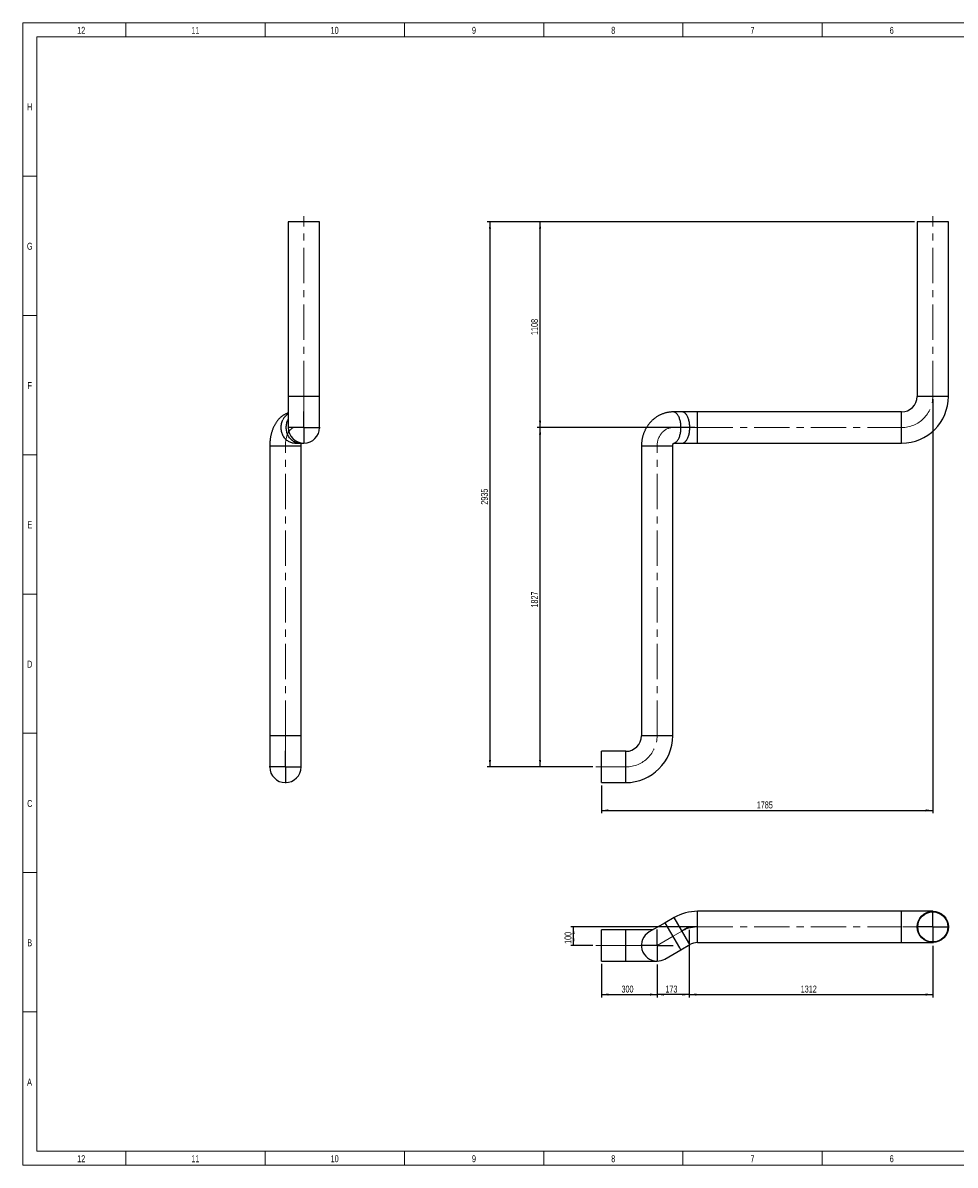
# Model space of a CAD drawing. Header units: millimetres. Extents: x 15 to 592, y 5 to 415.
# Tile 1 of 13: x 15 to 350, y 5 to 415. Entities that reach past the tile are written whole.
import ezdxf

# ---------------------------------------------------------------- set-up
doc = ezdxf.new("R2010")
doc.units = ezdxf.units.MM
doc.linetypes.add('CENTERX2', pattern=[20.32, 12.7, -2.54, 2.54, -2.54])
doc.layers.add('COTAS', color=166, linetype='Continuous')
doc.styles.add('SLDTEXTSTYLE0', font='TXT', dxfattribs={"width": 0.75})
doc.dimstyles.new('SLDDIMSTYLE1', dxfattribs={"dimtxt": 2.5, "dimasz": 2.5, "dimexe": 0, "dimexo": 0.0625, "dimtad": 1, "dimdec": 0, "dimlfac": 15, "dimrnd": 1e-09, "dimzin": 12, "dimdsep": 46, "dimtxsty": 'SLDTEXTSTYLE0', "dimsah": 1, "dimcen": 0.09, "dimadec": 0, "dimazin": 3, "dimtfac": 1, "dimtdec": 0, "dimtofl": 0, "dimtmove": 0, "dimatfit": 3, "dimfxl": 0, "dimfrac": 2, "dimtolj": 1, "dimtzin": 12, "dimarcsym": 0})
doc.dimstyles.new('SLDDIMSTYLE2', dxfattribs={"dimtxt": 2.5, "dimasz": 2.5, "dimexe": 0, "dimexo": 0.0625, "dimtad": 1, "dimlfac": 15, "dimrnd": 1e-09, "dimzin": 12, "dimdsep": 46, "dimtxsty": 'SLDTEXTSTYLE0', "dimsah": 1, "dimcen": 0.09, "dimadec": 0, "dimazin": 3, "dimtfac": 1, "dimtofl": 0, "dimtmove": 0, "dimatfit": 3, "dimfxl": 0, "dimfrac": 2, "dimtolj": 1, "dimtzin": 12, "dimarcsym": 0})

# ---------------------------------------------------------------- blocks, each defined once
blk = doc.blocks.new('_D')
at = {"layer": 'COTAS'}
for p, q in [((256.26, 269.74), (199.71, 269.74)), ((200.71, 147.93), (200.71, 269.74)), ((219.71, 147.93), (199.71, 147.93))]:
    blk.add_line(p, q, dxfattribs=at)
for points in [[(200.71, 269.74), (200.33, 267.24), (201.1, 267.24)], [(200.71, 147.93), (201.1, 150.43), (200.33, 150.43)]]:
    blk.add_solid(points, dxfattribs=at)
at = {"layer": 'COTAS', "insert": (197.49, 205.14), "char_height": 2.5, "attachment_point": 1, "rotation": 90, "style": 'SLDTEXTSTYLE0'}
blk.add_mtext('1827', dxfattribs=at)
blk = doc.blocks.new('_D_1')
at = {"layer": 'COTAS'}
for p, q in [((335.1, 343.59), (199.71, 343.59)), ((200.71, 269.74), (200.71, 343.59)), ((256.26, 269.74), (199.71, 269.74))]:
    blk.add_line(p, q, dxfattribs=at)
for points in [[(200.71, 343.59), (200.33, 341.09), (201.1, 341.09)], [(200.71, 269.74), (201.1, 272.24), (200.33, 272.24)]]:
    blk.add_solid(points, dxfattribs=at)
at = {"layer": 'COTAS', "insert": (197.49, 302.97), "char_height": 2.5, "attachment_point": 1, "rotation": 90, "style": 'SLDTEXTSTYLE0'}
blk.add_mtext('1108', dxfattribs=at)
blk = doc.blocks.new('_D_2')
at = {"layer": 'COTAS'}
for p, q in [((335.1, 343.59), (181.71, 343.59)), ((182.71, 343.59), (182.71, 147.93)), ((219.71, 147.93), (181.71, 147.93))]:
    blk.add_line(p, q, dxfattribs=at)
for points in [[(182.71, 343.59), (182.33, 341.09), (183.1, 341.09)], [(182.71, 147.93), (183.1, 150.43), (182.33, 150.43)]]:
    blk.add_solid(points, dxfattribs=at)
at = {"layer": 'COTAS', "insert": (179.49, 242.06), "char_height": 2.5, "attachment_point": 1, "rotation": 90, "style": 'SLDTEXTSTYLE0'}
blk.add_mtext('2935', dxfattribs=at)
blk = doc.blocks.new('_D_3')
at = {"layer": 'COTAS'}
for p, q in [((341.71, 279.94), (341.71, 131.32)), ((222.71, 141.32), (222.71, 131.32)), ((222.71, 132.32), (341.71, 132.32))]:
    blk.add_line(p, q, dxfattribs=at)
for points in [[(222.71, 132.32), (225.21, 131.93), (225.21, 132.7)], [(341.71, 132.32), (339.21, 132.7), (339.21, 131.93)]]:
    blk.add_solid(points, dxfattribs=at)
at = {"layer": 'COTAS', "insert": (278.52, 135.54), "char_height": 2.5, "attachment_point": 1, "style": 'SLDTEXTSTYLE0'}
blk.add_mtext('1785', dxfattribs=at)
blk = doc.blocks.new('SW_CENTERMARKSYMBOL_0')
at = {"layer": 'COTAS', "color": 0}
for p, q in [((0, 0.33), (0, 5.78)), ((-0.33, 0), (-5.78, 0)), ((0, 0), (-0.17, 0)), ((0, 0), (0, 0.17)), ((0, 0), (0, -0.17)), ((0, 0), (0.17, 0)), ((0.33, 0), (5.78, 0)), ((0, -0.33), (0, -5.78))]:
    blk.add_line(p, q, dxfattribs=at)
blk = doc.blocks.new('SW_CENTERMARKSYMBOL_1')
at = {"layer": 'COTAS', "color": 0}
for p, q in [((0, 0.33), (0, 5.78)), ((-0.33, 0), (-5.78, 0)), ((0, 0), (-0.17, 0)), ((0, 0), (0, 0.17)), ((0, 0), (0, -0.17)), ((0, 0), (0.17, 0)), ((0.33, 0), (5.78, 0)), ((0, -0.33), (0, -5.78))]:
    blk.add_line(p, q, dxfattribs=at)
blk = doc.blocks.new('_D_4')
at = {"layer": 'COTAS'}
for p, q in [((254.26, 89.51), (254.26, 65.23)), ((242.71, 77.06), (242.71, 65.23)), ((254.26, 66.23), (242.71, 66.23))]:
    blk.add_line(p, q, dxfattribs=at)
for points in [[(242.71, 66.23), (245.21, 65.85), (245.21, 66.62)], [(254.26, 66.23), (251.76, 66.62), (251.76, 65.85)]]:
    blk.add_solid(points, dxfattribs=at)
at = {"layer": 'COTAS', "insert": (245.71, 69.45), "char_height": 2.5, "attachment_point": 1, "style": 'SLDTEXTSTYLE0'}
blk.add_mtext('173', dxfattribs=at)
blk = doc.blocks.new('_D_5')
at = {"layer": 'COTAS'}
for p, q in [((254.26, 89.51), (254.26, 65.23)), ((341.71, 83.73), (341.71, 65.23)), ((254.26, 66.23), (341.71, 66.23))]:
    blk.add_line(p, q, dxfattribs=at)
for points in [[(254.26, 66.23), (256.76, 65.85), (256.76, 66.62)], [(341.71, 66.23), (339.21, 66.62), (339.21, 65.85)]]:
    blk.add_solid(points, dxfattribs=at)
at = {"layer": 'COTAS', "insert": (294.29, 69.45), "char_height": 2.5, "attachment_point": 1, "style": 'SLDTEXTSTYLE0'}
blk.add_mtext('1312', dxfattribs=at)
blk = doc.blocks.new('_D_6')
at = {"layer": 'COTAS'}
for p, q in [((256.26, 90.51), (211.71, 90.51)), ((212.71, 83.84), (212.71, 90.51)), ((219.71, 83.84), (211.71, 83.84))]:
    blk.add_line(p, q, dxfattribs=at)
for points in [[(212.71, 90.51), (212.33, 88.01), (213.1, 88.01)], [(212.71, 83.84), (213.1, 86.34), (212.33, 86.34)]]:
    blk.add_solid(points, dxfattribs=at)
at = {"layer": 'COTAS', "insert": (209.49, 84.4), "char_height": 2.5, "attachment_point": 1, "rotation": 90, "style": 'SLDTEXTSTYLE0'}
blk.add_mtext('100', dxfattribs=at)
blk = doc.blocks.new('_D_7')
at = {"layer": 'COTAS'}
for p, q in [((222.71, 77.23), (222.71, 65.23)), ((242.71, 77.06), (242.71, 65.23)), ((222.71, 66.23), (242.71, 66.23))]:
    blk.add_line(p, q, dxfattribs=at)
for points in [[(222.71, 66.23), (225.21, 65.85), (225.21, 66.62)], [(242.71, 66.23), (240.21, 66.62), (240.21, 65.85)]]:
    blk.add_solid(points, dxfattribs=at)
at = {"layer": 'COTAS', "insert": (229.94, 69.45), "char_height": 2.5, "attachment_point": 1, "style": 'SLDTEXTSTYLE0'}
blk.add_mtext('300', dxfattribs=at)
blk = doc.blocks.new('SW_CENTERMARKSYMBOL_2')
at = {"layer": 'COTAS', "color": 0}
for p, q in [((0, 0.33), (0, 5.78)), ((-0.33, 0), (-5.78, 0)), ((0, 0), (-0.17, 0)), ((0, 0), (0, 0.17)), ((0, 0), (0, -0.17)), ((0, 0), (0.17, 0)), ((0.33, 0), (5.78, 0)), ((0, -0.33), (0, -5.78))]:
    blk.add_line(p, q, dxfattribs=at)
blk = doc.blocks.new('SW_CENTERMARKSYMBOL_3')
at = {"layer": 'COTAS', "color": 0}
for p, q in [((0, 0.33), (0, 5.78)), ((-0.33, 0), (-5.78, 0)), ((0, 0), (-0.17, 0)), ((0, 0), (0, 0.17)), ((0, 0), (0, -0.17)), ((0, 0), (0.17, 0)), ((0.33, 0), (5.78, 0)), ((0, -0.33), (0, -5.78))]:
    blk.add_line(p, q, dxfattribs=at)

msp = doc.modelspace()

# ---------------------------------------------------------------- linework, layer by layer
at = {"color": 7, "linetype": 'Continuous', "lineweight": 18}
for p, q in [((15, 5), (15, 415)), ((15, 415), (589, 415)), ((52, 410), (52, 415)), ((102, 410), (102, 415)), ((152, 410), (152, 415)), ((202, 410), (202, 415)), ((252, 410), (252, 415)), ((302, 410), (302, 415)), ((20, 10), (20, 410)), ((20, 410), (584, 410)), ((302, 410.001), (302, 409.999)), ((20, 360), (15, 360)), ((20, 310), (15, 310)), ((20, 260), (15, 260)), ((20, 210), (15, 210)), ((19.999, 210), (20.001, 210)), ((20, 160), (15, 160)), ((20, 110), (15, 110)), ((20, 60), (15, 60)), ((584, 10), (20, 10)), ((52, 10), (52, 5)), ((102, 10), (102, 5)), ((152, 10), (152, 5)), ((202, 10), (202, 5)), ((252, 10), (252, 5)), ((302, 9.999), (302, 10.001)), ((302, 10), (302, 5)), ((589, 5), (15, 5))]:
    msp.add_line(p, q, dxfattribs=at)
at = {"color": 7, "linetype": 'Continuous', "lineweight": 25}
for p, q in [((110.3216, 343.59218), (110.3216, 280.94198)), ((121.5416, 343.59218), (110.3216, 343.59218)), ((121.5416, 280.94198), (121.5416, 343.59218)), ((336.10179, 343.59218), (336.10179, 280.94198)), ((338.90679, 343.59218), (336.10179, 343.59218)), ((347.32179, 343.59218), (338.90679, 343.59218)), ((347.32179, 280.94198), (347.32179, 343.59218)), ((110.3216, 280.94198), (110.3216, 269.74198)), ((121.5416, 280.94198), (110.3216, 280.94198)), ((121.5416, 269.74198), (121.5416, 280.94198)), ((338.90679, 280.94198), (336.10179, 280.94198)), ((347.32179, 280.94198), (338.90679, 280.94198)), ((251.65982, 275.35198), (248.48528, 275.35198)), ((257.25982, 275.35198), (251.65982, 275.35198)), ((330.51179, 275.35198), (257.25982, 275.35198)), ((257.25982, 272.54698), (257.25982, 275.35198)), ((330.51179, 272.54698), (330.51179, 275.35198)), ((110.22358, 272.54698), (110.3216, 272.73446)), ((257.25982, 264.13198), (257.25982, 272.54698)), ((330.51179, 264.13198), (330.51179, 272.54698)), ((103.65493, 263.07531), (103.65493, 159.12551)), ((114.87493, 263.07531), (103.65493, 263.07531)), ((112.59827, 264.13198), (114.43108, 264.13198)), ((114.43108, 264.13198), (115.9316, 264.13198)), ((114.87493, 159.12551), (114.87493, 263.07531)), ((237.10178, 263.07531), (237.10178, 159.12551)), ((242.71178, 263.07531), (237.10178, 263.07531)), ((248.32178, 263.07531), (242.71178, 263.07531)), ((248.32178, 159.12551), (248.32178, 263.07531)), ((248.6577, 264.13198), (251.65982, 264.13198)), ((251.65982, 264.13198), (257.25982, 264.13198)), ((257.25982, 264.13198), (330.51179, 264.13198)), ((103.65493, 159.12551), (103.65493, 147.92551)), ((114.87493, 159.12551), (103.65493, 159.12551)), ((114.87493, 147.92551), (114.87493, 159.12551)), ((242.71178, 159.12551), (237.10178, 159.12551)), ((248.32178, 159.12551), (242.71178, 159.12551)), ((231.51178, 153.53551), (222.71178, 153.53551)), ((222.71178, 147.92551), (222.71178, 153.53551)), ((231.51178, 147.92551), (231.51178, 153.53551)), ((222.71178, 142.31551), (222.71178, 147.92551)), ((231.51178, 142.31551), (231.51178, 147.92551)), ((222.71178, 142.31551), (231.51178, 142.31551)), ((330.51179, 96.11536), (257.25982, 96.11536)), ((257.25982, 85.64696), (257.25982, 96.11536)), ((341.71179, 96.11536), (330.51179, 96.11536)), ((330.51179, 85.64696), (330.51179, 96.11536)), ((245.68028, 92.03043), (239.90678, 88.6971)), ((248.85482, 93.86325), (245.68028, 92.03043)), ((250.91448, 82.96453), (245.68028, 92.03043)), ((254.08902, 84.79735), (248.85482, 93.86325)), ((231.51178, 89.44869), (222.71178, 89.44869)), ((222.71178, 78.22869), (222.71178, 89.44869)), ((241.20859, 89.44869), (231.51178, 89.44869)), ((231.51178, 78.22869), (231.51178, 89.44869)), ((245.51678, 78.98029), (251.29028, 82.31363)), ((251.29028, 82.31363), (250.91448, 82.96453)), ((251.29028, 82.31363), (254.46482, 84.14644)), ((254.46482, 84.14644), (254.08902, 84.79735)), ((257.25982, 84.89536), (257.25982, 85.64696)), ((257.25982, 84.89536), (330.51179, 84.89536)), ((330.51179, 84.89536), (330.51179, 85.64696)), ((330.51179, 84.89536), (341.71179, 84.89536)), ((222.71178, 78.22869), (231.51178, 78.22869)), ((231.51178, 78.22869), (242.71178, 78.22869))]:
    msp.add_line(p, q, dxfattribs=at)
at = {"color": 7, "linetype": 'Continuous', "lineweight": 25, "flags": 128}
for points in [[(250.91448, 272.54698), (250.81861, 272.85558), (250.71294, 273.15112), (250.59793, 273.43236), (250.47406, 273.69813), (250.34185, 273.9473), (250.20185, 274.17883), (250.05466, 274.39175), (249.90088, 274.58517), (249.74116, 274.75828), (249.57617, 274.91034), (249.40661, 275.04073), (249.23318, 275.14889), (249.05662, 275.23437), (248.87766, 275.29682), (248.69706, 275.33597), (248.51556, 275.35165), (248.48532, 275.35198)], [(254.08902, 272.54698), (253.99314, 272.85558), (253.88748, 273.15112), (253.77247, 273.43236), (253.6486, 273.69813), (253.51639, 273.9473), (253.37639, 274.17883), (253.22919, 274.39175), (253.07541, 274.58517), (252.91569, 274.75828), (252.75071, 274.91034), (252.58114, 275.04073), (252.40772, 275.14889), (252.23116, 275.23437), (252.0522, 275.29682), (251.87159, 275.33597), (251.6901, 275.35165), (251.65982, 275.35198)], [(112.59827, 264.13198), (112.49337, 264.13329), (112.17918, 264.15289), (111.86675, 264.19593), (111.55739, 264.26224), (111.25239, 264.35153), (110.95303, 264.46343), (110.66058, 264.59747), (110.37626, 264.75309), (110.10125, 264.92964), (109.83672, 265.12636), (109.58377, 265.34245), (109.34346, 265.57699), (109.11681, 265.829), (108.90476, 266.09742), (108.7082, 266.38113), (108.52796, 266.67894), (108.36479, 266.98959), (108.21937, 267.31179), (108.09232, 267.64418), (107.98418, 267.98537), (107.89538, 268.33393), (107.82631, 268.68839), (107.77726, 269.04727), (107.74843, 269.40907), (107.73993, 269.77226), (107.75182, 270.13533), (107.78403, 270.49674), (107.83644, 270.85499), (107.90882, 271.20857), (108.00087, 271.556), (108.1122, 271.89583), (108.24235, 272.22661), (108.39077, 272.54698)], [(114.43108, 264.13198), (114.32619, 264.13329), (114.012, 264.15289), (113.69957, 264.19593), (113.3902, 264.26224), (113.08521, 264.35153), (112.78585, 264.46343), (112.4934, 264.59747), (112.20907, 264.75309), (111.93407, 264.92964), (111.66954, 265.12636), (111.41659, 265.34245), (111.17628, 265.57699), (110.94963, 265.829), (110.73758, 266.09742), (110.54102, 266.38113), (110.36077, 266.67894), (110.1976, 266.98959), (110.05219, 267.31179), (109.92514, 267.64418), (109.81699, 267.98537), (109.7282, 268.33393), (109.65913, 268.68839), (109.61008, 269.04727), (109.58124, 269.40907), (109.57275, 269.77226), (109.58464, 270.13533), (109.61685, 270.49674), (109.66926, 270.85499), (109.74164, 271.20857), (109.83369, 271.556), (109.94502, 271.89583), (110.07517, 272.22661), (110.22358, 272.54698)], [(248.67014, 264.14418), (248.72724, 264.15289), (248.90762, 264.19593), (249.08624, 264.26224), (249.26233, 264.35153), (249.43516, 264.46343), (249.60401, 264.59747), (249.76816, 264.75309), (249.92694, 264.92964), (250.07966, 265.12636), (250.2257, 265.34245), (250.36444, 265.57699), (250.4953, 265.829), (250.61773, 266.09742), (250.73121, 266.38113), (250.83528, 266.67894), (250.92948, 266.98959), (251.01344, 267.31179), (251.08679, 267.64418), (251.14923, 267.98537), (251.20049, 268.33393), (251.24037, 268.68839), (251.26869, 269.04727), (251.28534, 269.40907), (251.29024, 269.77226), (251.28338, 270.13533), (251.26478, 270.49674), (251.23452, 270.85499), (251.19274, 271.20857), (251.13959, 271.556), (251.07531, 271.89583), (251.00017, 272.22661), (250.91448, 272.54698)], [(251.65982, 264.13198), (251.72038, 264.13329), (251.90177, 264.15289), (252.08216, 264.19593), (252.26077, 264.26224), (252.43686, 264.35153), (252.60969, 264.46343), (252.77854, 264.59747), (252.94269, 264.75309), (253.10147, 264.92964), (253.2542, 265.12636), (253.40024, 265.34245), (253.53898, 265.57699), (253.66984, 265.829), (253.79226, 266.09742), (253.90575, 266.38113), (254.00981, 266.67894), (254.10402, 266.98959), (254.18797, 267.31179), (254.26132, 267.64418), (254.32376, 267.98537), (254.37503, 268.33393), (254.41491, 268.68839), (254.44323, 269.04727), (254.45987, 269.40907), (254.46478, 269.77226), (254.45791, 270.13533), (254.43931, 270.49674), (254.40906, 270.85499), (254.36727, 271.20857), (254.31413, 271.556), (254.24985, 271.89583), (254.17471, 272.22661), (254.08902, 272.54698)]]:
    msp.add_lwpolyline(points, dxfattribs=at)
at = {"color": 7, "linetype": 'Continuous', "lineweight": 25}
for radius in [5.61, 5.41]:
    msp.add_circle((341.71179, 90.50536), radius, dxfattribs=at)
for centre, radius, start, end in [((330.51179, 280.94198), 5.59, 270, 0), ((330.51179, 280.94198), 16.81, 270, 0), ((113.10602, 270.25629), 5.24222, 122.0834016, 154.08938), ((115.9316, 269.74198), 5.61, 180, 0), ((231.51178, 159.12551), 5.59, 270, 0), ((231.51178, 159.12551), 16.81, 270, 0), ((109.26493, 147.92551), 5.61, 180, 0), ((257.25982, 79.30536), 16.81, 90, 120), ((242.71178, 83.83869), 5.61, 120, 270), ((257.25982, 79.30536), 5.59, 90, 120), ((242.71178, 83.83869), 5.61, 270, 300)]:
    msp.add_arc(centre, radius, start, end, dxfattribs=at)
for points, knots in [([(110.3216, 274.98829), (110.32097, 274.98811), (110.1959, 274.95086), (109.952, 274.85889), (109.59111, 274.71131), (109.23807, 274.54264), (108.89227, 274.35617), (108.55439, 274.15134), (108.22468, 273.92853), (107.90341, 273.68779), (107.59083, 273.42917), (107.28712, 273.1526), (106.99249, 272.85797), (106.70717, 272.54513), (106.43143, 272.2139), (106.16566, 271.86418), (105.91035, 271.49604), (105.66611, 271.10978), (105.43367, 270.70604), (105.21385, 270.28586), (105.00743, 269.85065), (104.81515, 269.40214), (104.63762, 268.94235), (104.47521, 268.47324), (104.32806, 267.99661), (104.19608, 267.51386), (104.07908, 267.02617), (103.97681, 266.53449), (103.88898, 266.03958), (103.81534, 265.54209), (103.75565, 265.04256), (103.70962, 264.54147), (103.67741, 264.03925), (103.65829, 263.55037), (103.65602, 263.22892), (103.65493, 263.07531)], [0, 0, 0, 0, 0.000137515, 0.027321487, 0.054606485, 0.082028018, 0.109624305, 0.137436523, 0.165508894, 0.193888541, 0.222624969, 0.251768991, 0.281370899, 0.311477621, 0.342128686, 0.373350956, 0.405152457, 0.437516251, 0.47039602, 0.503715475, 0.537373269, 0.571253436, 0.605233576, 0.639184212, 0.673030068, 0.706720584, 0.740228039, 0.773543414, 0.806671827, 0.839628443, 0.87243523, 0.905118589, 0.937707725, 0.970233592, 1, 1, 1, 1]), ([(248.48528, 275.35198), (248.36454, 275.35077), (248.08628, 275.34797), (247.65107, 275.32243), (247.18074, 275.2751), (246.71288, 275.20655), (246.24824, 275.11736), (245.78758, 275.00759), (245.33165, 274.87745), (244.88121, 274.72714), (244.43697, 274.5569), (243.99966, 274.36701), (243.57001, 274.15776), (243.14872, 273.92948), (242.73649, 273.6825), (242.334, 273.41721), (241.94195, 273.13402), (241.56099, 272.83337), (241.19179, 272.51573), (240.83499, 272.1816), (240.49121, 271.83152), (240.16107, 271.46604), (239.84515, 271.08578), (239.54403, 270.69135), (239.25826, 270.28343), (238.98836, 269.8627), (238.73482, 269.42988), (238.49813, 268.98571), (238.27871, 268.53097), (238.07698, 268.06646), (237.89332, 267.59297), (237.72805, 267.11135), (237.5815, 266.62244), (237.45394, 266.1271), (237.3456, 265.6262), (237.25672, 265.12062), (237.18736, 264.61124), (237.13812, 264.09897), (237.10744, 263.58666), (237.10366, 263.24513), (237.10178, 263.07531)], [0, 0, 0, 0, 0.019806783, 0.045646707, 0.071481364, 0.09731663, 0.123158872, 0.149014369, 0.174889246, 0.200789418, 0.226720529, 0.252687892, 0.278696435, 0.304750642, 0.330854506, 0.357011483, 0.383224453, 0.40949569, 0.435826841, 0.462218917, 0.488672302, 0.515186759, 0.54176147, 0.56839507, 0.595085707, 0.6218311, 0.648628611, 0.67547532, 0.7023681, 0.72930369, 0.756278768, 0.78329001, 0.81033414, 0.837407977, 0.864508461, 0.891632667, 0.918777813, 0.945941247, 0.973120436, 1, 1, 1, 1]), ([(114.87493, 263.07531), (114.8751, 263.11337), (114.87561, 263.22709), (114.88142, 263.41574), (114.89447, 263.63858), (114.91409, 263.85483), (114.93292, 264.01999), (114.94665, 264.10904), (114.95019, 264.13198)], [0, 0, 0, 0, 0.104320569, 0.311708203, 0.518683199, 0.724637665, 0.929068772, 1, 1, 1, 1]), ([(248.32178, 263.07531), (248.32192, 263.09314), (248.32242, 263.15663), (248.32906, 263.26564), (248.3457, 263.39887), (248.37045, 263.52655), (248.40216, 263.64661), (248.43958, 263.75722), (248.48113, 263.85684), (248.52501, 263.94419), (248.56923, 264.01832), (248.6116, 264.07862), (248.64968, 264.1248), (248.68129, 264.1572), (248.70238, 264.17559), (248.71198, 264.18194), (248.70972, 264.18061), (248.70932, 264.18039)], [0, 0, 0, 0, 0.02300299, 0.081944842, 0.141427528, 0.201815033, 0.263553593, 0.327120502, 0.393034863, 0.461868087, 0.534255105, 0.610907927, 0.692633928, 0.780362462, 0.875185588, 0.978423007, 1, 1, 1, 1])]:
    msp.add_open_spline(points, degree=3, knots=knots, dxfattribs=at)
at = {"layer": 'COTAS', "linetype": 'CENTERX2', "lineweight": 18}
for p, q in [((115.9316, 280.94198), (115.9316, 345.59218)), ((341.71179, 280.94198), (341.71179, 345.59218)), ((115.9316, 280.94198), (115.9316, 269.74198)), ((114.43108, 269.74198), (112.59827, 269.74198)), ((115.9316, 269.74198), (114.43108, 269.74198)), ((251.65982, 269.74198), (248.48528, 269.74198)), ((257.25982, 269.74198), (251.65982, 269.74198)), ((257.25982, 269.74198), (330.51179, 269.74198)), ((109.26493, 159.12551), (109.26493, 263.07531)), ((242.71178, 159.12551), (242.71178, 263.07531)), ((109.26493, 159.12551), (109.26493, 145.92551)), ((220.71178, 147.92551), (231.51178, 147.92551)), ((257.25982, 90.50536), (330.51179, 90.50536)), ((343.71179, 90.50536), (330.51179, 90.50536)), ((242.71178, 83.83869), (248.48528, 87.17203)), ((251.65982, 89.00485), (248.48528, 87.17203)), ((220.71178, 83.83869), (231.51178, 83.83869)), ((242.71178, 83.83869), (231.51178, 83.83869))]:
    msp.add_line(p, q, dxfattribs=at)
at = {"layer": 'COTAS'}
for p, q in [((254.25879, 90.50536), (251.65982, 89.00485)), ((257.25982, 90.50536), (254.25879, 90.50536))]:
    msp.add_line(p, q, dxfattribs=at)
at = {"layer": 'COTAS', "linetype": 'CENTERX2', "lineweight": 18}
for centre, start, end in [((330.51179, 280.94198), 270, 0), ((231.51178, 159.12551), 270, 0), ((257.25982, 79.30536), 90, 120)]:
    msp.add_arc(centre, 11.2, start, end, dxfattribs=at)
for centre, major_axis, ratio, start_param, end_param in [((112.59827, 263.07531), (0, -6.66667), 0.5, 3.141592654, 4.71238898), ((248.48528, 263.07531), (0, 6.66667), 0.866025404, 0, 1.570796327)]:
    msp.add_ellipse(centre, major_axis=major_axis, ratio=ratio, start_param=start_param, end_param=end_param, dxfattribs=at)

# ---------------------------------------------------------------- block references
at = {"layer": 'COTAS'}
for name, p in [('SW_CENTERMARKSYMBOL_1', (115.9316, 269.74198)), ('SW_CENTERMARKSYMBOL_0', (109.26493, 147.92551)), ('SW_CENTERMARKSYMBOL_3', (341.71179, 90.50536)), ('SW_CENTERMARKSYMBOL_2', (242.71178, 83.83869))]:
    msp.add_blockref(name, p, dxfattribs=at)

# ---------------------------------------------------------------- texts
at = {"color": 7, "linetype": 'Continuous', "lineweight": 0, "char_height": 2.5, "attachment_point": 2, "style": 'SLDTEXTSTYLE0'}
for s, insert in [('12', (35.94965, 413.56267)), ('11', (76.94965, 413.56267)), ('10', (126.94965, 413.56267)), ('9', (176.97483, 413.56267)), ('8', (226.97483, 413.56267)), ('7', (276.97483, 413.56267)), ('6', (326.97483, 413.56267)), ('H', (17.49392, 386.06267)), ('G', (17.49219, 336.06267)), ('F', (17.47396, 286.06267)), ('E', (17.50434, 236.06267)), ('D', (17.47135, 186.06267)), ('C', (17.47396, 136.06267)), ('B', (17.4809, 86.06267)), ('A', (17.40017, 36.06267)), ('12', (35.94965, 8.56267)), ('11', (76.94965, 8.56267)), ('10', (126.94965, 8.56267)), ('9', (176.97483, 8.56267)), ('8', (226.97483, 8.56267)), ('7', (276.97483, 8.56267)), ('6', (326.97483, 8.56267))]:
    msp.add_mtext(s, dxfattribs=dict(at, insert=insert))

# ---------------------------------------------------------------- dimensions: what is measured, and where the dimension line sits
at = {"layer": 'COTAS'}
for base, p1, p2, angle, dimstyle, picture, middle in [((182.71178, 147.92551), (336.10179, 343.59218), (220.71178, 147.92551), 90, 'SLDDIMSTYLE2', '_D_2', (182.71178, 245.75885)), ((200.71178, 343.59218), (257.25982, 269.74198), (336.10179, 343.59218), 90, 'SLDDIMSTYLE1', '_D_1', (200.71178, 306.66708)), ((341.71179, 132.31551), (222.71178, 142.31551), (341.71179, 280.94198), 0, 'SLDDIMSTYLE2', '_D_3', (282.21178, 132.31551)), ((200.71178, 269.74198), (220.71178, 147.92551), (257.25982, 269.74198), 90, 'SLDDIMSTYLE1', '_D', (200.71178, 208.83375)), ((212.71178, 90.50536), (220.71178, 83.83869), (257.25982, 90.50536), 90, 'SLDDIMSTYLE2', '_D_6', (212.71178, 87.17203))]:
    dim = msp.add_linear_dim(base=base, p1=p1, p2=p2, angle=angle, dimstyle=dimstyle, dxfattribs=at)
    dim.commit()
    dim.dimension.update_dxf_attribs({"geometry": picture, "text_midpoint": middle, "dimtype": 160})
for base, p1, p2, dimstyle, picture, middle in [((242.71178, 66.23198), (254.25879, 90.50536), (242.71178, 78.06203), 'SLDDIMSTYLE1', '_D_4', (248.48528, 66.23198)), ((341.71179, 66.23198), (254.25879, 90.50536), (341.71179, 84.72869), 'SLDDIMSTYLE1', '_D_5', (297.98529, 66.23198)), ((242.71178, 66.23198), (222.71178, 78.22869), (242.71178, 78.06203), 'SLDDIMSTYLE2', '_D_7', (232.71178, 66.23198))]:
    dim = msp.add_linear_dim(base=base, p1=p1, p2=p2, dimstyle=dimstyle, dxfattribs=at)
    dim.commit()
    dim.dimension.update_dxf_attribs({"geometry": picture, "text_midpoint": middle, "dimtype": 160})

doc.saveas('drawing.dxf')
